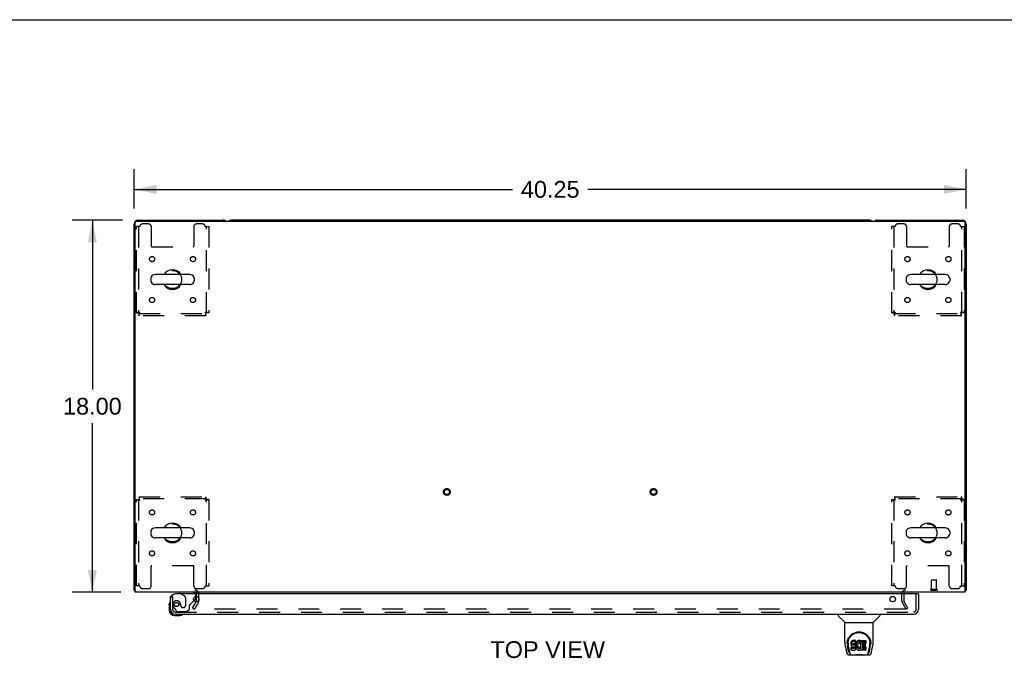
# Model space of a CAD drawing. Header units: inches. Extents: x 0 to 184, y 0 to 119.
# Tile 57 of 113: x 48 to 96, y 88 to 119. Entities that reach past the tile are written whole.
import ezdxf

# ---------------------------------------------------------------- set-up
doc = ezdxf.new("R2010")
doc.units = ezdxf.units.IN
doc.header["$LTSCALE"] = 10.121375
doc.header["$MEASUREMENT"] = 0
doc.linetypes.add('HIDDEN', pattern=[0.2, 0.1, -0.1])
doc.layers.get('0').update_dxf_attribs({"linetype": 'CONTINUOUS'})
for name, color, linetype in [('DEFAULT_2', 8, 'HIDDEN'), ('DIMENSIONS', 7, 'CONTINUOUS'), ('DOOR_ASSEMBLY', 7, 'CONTINUOUS')]:
    doc.layers.add(name, color=color, linetype=linetype)
doc.styles.get("Standard").update_dxf_attribs({"font": 'arial.ttf'})
doc.dimstyles.new('DIMSTYLE_1', dxfattribs={"dimtxt": 0.811875, "dimasz": 1.0825, "dimexe": 0.09, "dimexo": 0.07, "dimgap": 0.0375, "dimtad": 0, "dimtih": 1, "dimtoh": 1, "dimzin": 4, "dimdsep": 46, "dimtxsty": 'Standard', "dimblk": '_FILLED', "dimblk1": '_FILLED', "dimblk2": '_FILLED', "dimcen": 0.09, "dimadec": 3, "dimazin": 1, "dimtfac": 1, "dimtdec": 3, "dimtofl": 0, "dimtmove": 0, "dimatfit": 3, "dimldrblk": '_FILLED', "dimfxl": 0, "dimtolj": 1, "dimtzin": 4, "dimarcsym": 0})

# ---------------------------------------------------------------- blocks, each defined once
blk = doc.blocks.new('_FILLED')
at = {"color": 0, "linetype": 'ByBlock'}
blk.add_solid([(0, 0), (-1, 0.2), (-1, -0.2)], dxfattribs=at)
blk = doc.blocks.new('*D1')
at = {"layer": 'DIMENSIONS', "color": 2, "linetype": 'Continuous'}
for p, q in [((53.913, 109.952), (53.913, 111.845)), ((94.163, 109.952), (94.163, 111.845)), ((53.913, 110.87), (72.214, 110.87)), ((94.163, 110.87), (75.862, 110.87))]:
    blk.add_line(p, q, dxfattribs=at)
at = {"layer": 'DIMENSIONS', "color": 2, "linetype": 'Continuous', "xscale": 1.0825, "yscale": 1.0825, "zscale": 1.0825, "rotation": 180}
blk.add_blockref('_FILLED', (53.913, 110.87), dxfattribs=at)
at = {"layer": 'DIMENSIONS', "color": 2, "linetype": 'Continuous', "xscale": 1.0825, "yscale": 1.0825, "zscale": 1.0825}
blk.add_blockref('_FILLED', (94.163, 110.87), dxfattribs=at)
at = {"layer": 'DIMENSIONS', "color": 2, "linetype": 'Continuous', "insert": (74.038, 111.276), "char_height": 0.8119, "width": 2.83704, "attachment_point": 2, "line_spacing_factor": 0.9}
blk.add_mtext('40.25', dxfattribs=at)
blk = doc.blocks.new('*D7')
at = {"layer": 'DIMENSIONS', "color": 2, "linetype": 'Continuous'}
for p, q in [((53.344, 109.384), (50.915, 109.384)), ((51.89, 109.384), (51.89, 101.196)), ((51.89, 91.384), (51.89, 99.572)), ((53.267, 91.384), (50.915, 91.384))]:
    blk.add_line(p, q, dxfattribs=at)
at = {"layer": 'DIMENSIONS', "color": 2, "linetype": 'Continuous', "xscale": 1.0825, "yscale": 1.0825, "zscale": 1.0825}
for p, rotation in [((51.89, 109.384), 90), ((51.89, 91.384), 270)]:
    blk.add_blockref('_FILLED', p, dxfattribs=dict(at, rotation=rotation))
at = {"layer": 'DIMENSIONS', "color": 2, "linetype": 'Continuous', "insert": (51.89, 100.79), "char_height": 0.8119, "width": 2.83704, "attachment_point": 2, "line_spacing_factor": 0.9}
blk.add_mtext('18.00', dxfattribs=at)

msp = doc.modelspace()

# ---------------------------------------------------------------- linework, layer by layer
at = {"color": 7, "linetype": 'Continuous'}
for p, q in [((0, 119.075), (184.025, 119.075)), ((89.474, 109.384), (58.602, 109.384)), ((56.599, 106.75), (54.936, 106.75)), ((93.141, 106.75), (91.478, 106.75)), ((54.713, 106.572), (54.713, 106.445)), ((56.599, 106.267), (54.936, 106.267)), ((56.821, 106.572), (56.821, 106.445)), ((91.255, 106.572), (91.255, 106.445)), ((93.141, 106.267), (91.478, 106.267)), ((93.363, 106.572), (93.363, 106.445)), ((54.713, 94.322), (54.713, 94.195)), ((56.599, 94.5), (54.936, 94.5)), ((56.821, 94.322), (56.821, 94.195)), ((91.255, 94.322), (91.255, 94.195)), ((93.141, 94.5), (91.478, 94.5)), ((93.363, 94.322), (93.363, 94.195)), ((56.599, 94.017), (54.936, 94.017)), ((93.141, 94.017), (91.478, 94.017)), ((53.965, 91.488), (53.913, 91.488)), ((94.111, 91.488), (94.163, 91.488)), ((94.122, 91.456), (94.111, 91.465))]:
    msp.add_line(p, q, dxfattribs=at)
at = {"color": 3, "linetype": 'Continuous'}
for p, q in [((53.913, 91.488), (53.913, 109.195)), ((53.965, 91.384), (53.965, 109.272)), ((54.025, 109.332), (94.051, 109.332)), ((54.102, 109.384), (58.224, 109.384)), ((89.852, 109.384), (93.974, 109.384)), ((94.111, 91.384), (94.111, 109.272)), ((94.163, 109.195), (94.163, 91.488)), ((94.111, 91.384), (53.965, 91.384)), ((56.934, 90.979), (56.934, 91.186)), ((56.93, 90.963), (56.906, 90.922))]:
    msp.add_line(p, q, dxfattribs=at)
for points in [[(53.936, 91.468), (53.93, 91.471), (53.927, 91.472), (53.925, 91.474), (53.922, 91.475), (53.92, 91.477), (53.918, 91.478), (53.916, 91.48), (53.915, 91.482), (53.914, 91.483), (53.913, 91.485), (53.913, 91.486), (53.913, 91.488)], [(53.954, 91.456), (53.952, 91.458), (53.95, 91.46), (53.947, 91.461), (53.945, 91.463), (53.942, 91.465), (53.939, 91.466), (53.936, 91.468)], [(94.122, 91.456), (94.124, 91.458), (94.126, 91.46), (94.129, 91.461), (94.131, 91.463), (94.134, 91.465), (94.137, 91.466), (94.14, 91.468), (94.146, 91.471)], [(94.146, 91.471), (94.149, 91.472), (94.151, 91.474), (94.154, 91.475), (94.156, 91.477), (94.158, 91.478), (94.16, 91.48), (94.161, 91.482), (94.162, 91.483), (94.163, 91.485), (94.163, 91.486), (94.163, 91.488)]]:
    msp.add_lwpolyline(points, dxfattribs=at)
for centre, radius, start, end in [((54.102, 109.195), 0.189, 90, 180), ((54.025, 109.272), 0.06, 90, 180), ((58.224, 109.195), 0.189, 46.487, 90), ((89.852, 109.195), 0.189, 90, 133.513), ((93.974, 109.195), 0.189, 0, 90), ((94.051, 109.272), 0.06, 0, 90), ((54.102, 91.573), 0.189, 218.2806, 223.5127), ((93.974, 91.573), 0.189, 316.4873, 321.7194), ((56.849, 91.299), 0.085, 4.0489, 90), ((56.901, 90.979), 0.033, 330, 360), ((91.227, 91.299), 0.085, 90, 175.9511)]:
    msp.add_arc(centre, radius, start, end, dxfattribs=at)
at = {"color": 7, "linetype": 'Continuous'}
for centre, radius, start, end in [((58.602, 109.195), 0.189, 90, 133.4203), ((89.474, 109.195), 0.189, 46.5797, 90), ((54.936, 106.509), 0.241, 90, 146.8152), ((55.767, 106.509), 0.475, 30.5571, 149.4429), ((56.599, 106.509), 0.241, 33.1848, 90), ((91.478, 106.509), 0.241, 90, 146.8152), ((92.309, 106.509), 0.475, 30.5571, 149.4429), ((93.141, 106.509), 0.241, 33.1848, 90), ((54.838, 106.572), 0.125, 146.8152, 180), ((54.838, 106.445), 0.125, 180, 213.1848), ((54.936, 106.509), 0.241, 213.1848, 270), ((55.767, 106.509), 0.475, 210.5571, 329.4429), ((56.599, 106.509), 0.241, 270, 326.8152), ((56.696, 106.572), 0.125, 0, 33.1848), ((56.696, 106.445), 0.125, 326.8152, 360), ((91.38, 106.572), 0.125, 146.8152, 180), ((91.38, 106.445), 0.125, 180, 213.1848), ((91.478, 106.509), 0.241, 213.1848, 270), ((92.309, 106.509), 0.475, 210.5571, 329.4429), ((93.141, 106.509), 0.241, 270, 326.8152), ((93.238, 106.572), 0.125, 0, 33.1848), ((93.238, 106.445), 0.125, 326.8152, 360), ((54.838, 94.322), 0.125, 146.8152, 180), ((54.936, 94.259), 0.241, 90, 146.8152), ((55.767, 94.259), 0.475, 30.5571, 149.4429), ((56.599, 94.259), 0.241, 33.1848, 90), ((56.696, 94.322), 0.125, 0, 33.1848), ((91.38, 94.322), 0.125, 146.8152, 180), ((91.478, 94.259), 0.241, 90, 146.8152), ((92.309, 94.259), 0.475, 30.5571, 149.4429), ((93.141, 94.259), 0.241, 33.1848, 90), ((93.238, 94.322), 0.125, 0, 33.1848), ((54.838, 94.195), 0.125, 180, 213.1848), ((54.936, 94.259), 0.241, 213.1848, 270), ((55.767, 94.259), 0.475, 210.5571, 329.4429), ((56.599, 94.259), 0.241, 270, 326.8152), ((56.696, 94.195), 0.125, 326.8152, 360), ((91.38, 94.195), 0.125, 180, 213.1848), ((91.478, 94.259), 0.241, 213.1848, 270), ((92.309, 94.259), 0.475, 210.5571, 329.4429), ((93.141, 94.259), 0.241, 270, 326.8152), ((93.238, 94.195), 0.125, 326.8152, 360)]:
    msp.add_arc(centre, radius, start, end, dxfattribs=at)
at = {"layer": 'DEFAULT_2', "color": 8, "linetype": 'HIDDEN'}
for p, q in [((54.017, 104.893), (54.017, 109.071)), ((54.184, 109.071), (54.017, 109.071)), ((54.121, 109.071), (54.121, 104.893)), ((54.611, 109.196), (54.309, 109.196)), ((54.736, 109.071), (54.736, 108.126)), ((56.798, 109.071), (56.798, 108.126)), ((57.225, 109.196), (56.923, 109.196)), ((57.35, 109.071), (57.517, 109.071)), ((57.413, 104.893), (57.413, 109.071)), ((57.517, 109.071), (57.517, 104.893)), ((90.726, 109.071), (90.559, 109.071)), ((90.559, 104.893), (90.559, 109.071)), ((90.663, 109.071), (90.663, 104.893)), ((91.153, 109.196), (90.851, 109.196)), ((91.278, 109.071), (91.278, 108.126)), ((93.34, 109.071), (93.34, 108.126)), ((93.767, 109.196), (93.465, 109.196)), ((93.892, 109.071), (94.059, 109.071)), ((93.955, 104.893), (93.955, 109.071)), ((94.059, 109.071), (94.059, 104.893)), ((54.766, 108.096), (56.768, 108.096)), ((91.308, 108.096), (93.31, 108.096)), ((54.017, 104.893), (54.121, 104.893)), ((54.151, 104.759), (54.151, 104.863)), ((54.151, 104.863), (57.383, 104.863)), ((57.383, 104.759), (57.383, 104.863)), ((57.517, 104.893), (57.413, 104.893)), ((90.559, 104.893), (90.663, 104.893)), ((90.693, 104.863), (93.925, 104.863)), ((90.693, 104.759), (90.693, 104.863)), ((93.925, 104.759), (93.925, 104.863)), ((94.059, 104.893), (93.955, 104.893)), ((57.383, 104.759), (54.151, 104.759)), ((93.925, 104.759), (90.693, 104.759)), ((54.017, 91.696), (54.017, 95.875)), ((54.017, 95.875), (54.121, 95.875)), ((54.121, 95.875), (54.121, 91.696)), ((54.151, 96.009), (54.151, 95.905)), ((54.151, 96.009), (57.383, 96.009)), ((57.383, 95.905), (54.151, 95.905)), ((57.383, 96.009), (57.383, 95.905)), ((57.413, 91.696), (57.413, 95.875)), ((57.517, 95.875), (57.413, 95.875)), ((57.517, 95.875), (57.517, 91.696)), ((90.559, 95.875), (90.663, 95.875)), ((90.559, 91.696), (90.559, 95.875)), ((90.663, 95.875), (90.663, 91.696)), ((90.693, 96.009), (93.925, 96.009)), ((90.693, 96.009), (90.693, 95.905)), ((93.925, 95.905), (90.693, 95.905)), ((93.925, 96.009), (93.925, 95.905)), ((94.059, 95.875), (93.955, 95.875)), ((93.955, 91.696), (93.955, 95.875)), ((94.059, 95.875), (94.059, 91.696)), ((54.736, 91.696), (54.736, 92.641)), ((56.768, 92.671), (54.766, 92.671)), ((56.798, 91.696), (56.798, 92.641)), ((91.278, 91.696), (91.278, 92.641)), ((93.31, 92.671), (91.308, 92.671)), ((93.34, 91.696), (93.34, 92.641)), ((92.477, 91.531), (92.477, 91.978)), ((92.487, 91.988), (92.715, 91.988)), ((92.725, 91.531), (92.725, 91.978)), ((54.184, 91.696), (54.017, 91.696)), ((54.309, 91.571), (54.611, 91.571)), ((56.923, 91.571), (57.225, 91.571)), ((57.35, 91.696), (57.517, 91.696)), ((90.726, 91.696), (90.559, 91.696)), ((90.851, 91.571), (91.153, 91.571)), ((92.459, 91.531), (92.743, 91.531)), ((92.459, 91.488), (92.743, 91.488)), ((93.465, 91.571), (93.767, 91.571)), ((93.892, 91.696), (94.059, 91.696)), ((56.934, 91.186), (56.934, 91.299)), ((57.038, 90.979), (57.038, 91.299)), ((91.038, 91.299), (91.038, 90.979)), ((91.142, 91.299), (91.142, 90.979)), ((56.733, 90.623), (56.906, 90.922)), ((56.733, 90.623), (56.824, 90.571)), ((57.02, 90.911), (56.824, 90.571)), ((91.206, 90.571), (56.87, 90.571)), ((91.253, 90.571), (91.056, 90.911)), ((91.343, 90.623), (91.146, 90.963)), ((91.343, 90.623), (91.253, 90.571))]:
    msp.add_line(p, q, dxfattribs=at)
for points in [[(54.184, 104.926), (54.165, 104.923), (54.147, 104.921), (54.129, 104.919), (54.112, 104.916), (54.095, 104.914), (54.08, 104.912), (54.066, 104.909), (54.053, 104.907), (54.043, 104.905), (54.034, 104.902), (54.026, 104.9), (54.021, 104.897), (54.018, 104.895), (54.017, 104.893)], [(54.184, 104.926), (54.177, 104.923), (54.17, 104.921), (54.163, 104.919), (54.157, 104.916), (54.151, 104.914), (54.145, 104.912), (54.139, 104.909), (54.135, 104.907), (54.131, 104.905), (54.127, 104.902), (54.125, 104.9), (54.123, 104.897), (54.121, 104.895), (54.121, 104.893)], [(54.151, 104.759), (54.153, 104.76), (54.156, 104.763), (54.158, 104.768), (54.16, 104.775), (54.163, 104.784), (54.165, 104.795), (54.168, 104.808), (54.17, 104.822), (54.172, 104.837), (54.175, 104.853), (54.177, 104.871), (54.179, 104.889), (54.182, 104.907), (54.184, 104.926)], [(54.151, 104.863), (54.153, 104.863), (54.156, 104.864), (54.158, 104.866), (54.16, 104.869), (54.163, 104.872), (54.165, 104.876), (54.168, 104.881), (54.17, 104.886), (54.172, 104.892), (54.175, 104.898), (54.177, 104.905), (54.179, 104.912), (54.182, 104.919), (54.184, 104.926)], [(57.413, 104.893), (57.413, 104.895), (57.411, 104.897), (57.409, 104.9), (57.407, 104.902), (57.403, 104.905), (57.399, 104.907), (57.395, 104.909), (57.389, 104.912), (57.384, 104.914), (57.377, 104.916), (57.371, 104.919), (57.364, 104.921), (57.357, 104.923), (57.35, 104.926)], [(57.35, 104.926), (57.352, 104.907), (57.355, 104.889), (57.357, 104.871), (57.359, 104.853), (57.362, 104.837), (57.364, 104.822), (57.367, 104.808), (57.369, 104.795), (57.371, 104.784), (57.374, 104.775), (57.376, 104.768), (57.378, 104.763), (57.381, 104.76), (57.383, 104.759)], [(57.517, 104.893), (57.516, 104.895), (57.513, 104.897), (57.508, 104.9), (57.5, 104.902), (57.491, 104.905), (57.481, 104.907), (57.468, 104.909), (57.454, 104.912), (57.439, 104.914), (57.422, 104.916), (57.405, 104.919), (57.387, 104.921), (57.369, 104.923), (57.35, 104.926)], [(57.35, 104.926), (57.352, 104.919), (57.355, 104.912), (57.357, 104.905), (57.359, 104.898), (57.362, 104.892), (57.364, 104.886), (57.367, 104.881), (57.369, 104.876), (57.371, 104.872), (57.374, 104.869), (57.376, 104.866), (57.378, 104.864), (57.381, 104.863), (57.383, 104.863)], [(90.726, 104.926), (90.707, 104.923), (90.689, 104.921), (90.671, 104.919), (90.654, 104.916), (90.637, 104.914), (90.622, 104.912), (90.608, 104.909), (90.595, 104.907), (90.585, 104.905), (90.576, 104.902), (90.568, 104.9), (90.563, 104.897), (90.56, 104.895), (90.559, 104.893)], [(90.726, 104.926), (90.719, 104.923), (90.712, 104.921), (90.705, 104.919), (90.699, 104.916), (90.693, 104.914), (90.687, 104.912), (90.681, 104.909), (90.677, 104.907), (90.673, 104.905), (90.669, 104.902), (90.667, 104.9), (90.665, 104.897), (90.663, 104.895), (90.663, 104.893)], [(90.693, 104.759), (90.695, 104.76), (90.698, 104.763), (90.7, 104.768), (90.702, 104.775), (90.705, 104.784), (90.707, 104.795), (90.71, 104.808), (90.712, 104.822), (90.714, 104.837), (90.717, 104.853), (90.719, 104.871), (90.721, 104.889), (90.724, 104.907), (90.726, 104.926)], [(90.693, 104.863), (90.695, 104.863), (90.698, 104.864), (90.7, 104.866), (90.702, 104.869), (90.705, 104.872), (90.707, 104.876), (90.71, 104.881), (90.712, 104.886), (90.714, 104.892), (90.717, 104.898), (90.719, 104.905), (90.721, 104.912), (90.724, 104.919), (90.726, 104.926)], [(94.059, 104.893), (94.058, 104.895), (94.055, 104.897), (94.05, 104.9), (94.042, 104.902), (94.033, 104.905), (94.023, 104.907), (94.01, 104.909), (93.996, 104.912), (93.981, 104.914), (93.964, 104.916), (93.947, 104.919), (93.929, 104.921), (93.911, 104.923), (93.892, 104.926)], [(93.892, 104.926), (93.894, 104.919), (93.897, 104.912), (93.899, 104.905), (93.901, 104.898), (93.904, 104.892), (93.906, 104.886), (93.909, 104.881), (93.911, 104.876), (93.913, 104.872), (93.916, 104.869), (93.918, 104.866), (93.92, 104.864), (93.923, 104.863), (93.925, 104.863)], [(93.955, 104.893), (93.955, 104.895), (93.953, 104.897), (93.951, 104.9), (93.949, 104.902), (93.945, 104.905), (93.941, 104.907), (93.937, 104.909), (93.931, 104.912), (93.926, 104.914), (93.919, 104.916), (93.913, 104.919), (93.906, 104.921), (93.899, 104.923), (93.892, 104.926)], [(93.892, 104.926), (93.894, 104.907), (93.897, 104.889), (93.899, 104.871), (93.901, 104.853), (93.904, 104.837), (93.906, 104.822), (93.909, 104.808), (93.911, 104.795), (93.913, 104.784), (93.916, 104.775), (93.918, 104.768), (93.92, 104.763), (93.923, 104.76), (93.925, 104.759)], [(54.017, 95.875), (54.018, 95.872), (54.021, 95.87), (54.026, 95.868), (54.034, 95.865), (54.043, 95.863), (54.053, 95.861), (54.066, 95.858), (54.08, 95.856), (54.095, 95.854), (54.112, 95.851), (54.129, 95.849), (54.147, 95.846), (54.165, 95.844), (54.184, 95.842)], [(54.121, 95.875), (54.121, 95.872), (54.123, 95.87), (54.125, 95.868), (54.127, 95.865), (54.131, 95.863), (54.135, 95.861), (54.139, 95.858), (54.145, 95.856), (54.151, 95.854), (54.157, 95.851), (54.163, 95.849), (54.17, 95.846), (54.177, 95.844), (54.184, 95.842)], [(54.184, 95.842), (54.182, 95.86), (54.179, 95.879), (54.177, 95.897), (54.175, 95.914), (54.172, 95.931), (54.17, 95.946), (54.168, 95.96), (54.165, 95.972), (54.163, 95.983), (54.16, 95.992), (54.158, 95.999), (54.156, 96.005), (54.153, 96.008), (54.151, 96.009)], [(54.184, 95.842), (54.182, 95.849), (54.179, 95.856), (54.177, 95.863), (54.175, 95.869), (54.172, 95.875), (54.17, 95.881), (54.168, 95.886), (54.165, 95.891), (54.163, 95.895), (54.16, 95.898), (54.158, 95.901), (54.156, 95.903), (54.153, 95.904), (54.151, 95.905)], [(57.383, 96.009), (57.381, 96.008), (57.378, 96.005), (57.376, 95.999), (57.374, 95.992), (57.371, 95.983), (57.369, 95.972), (57.367, 95.96), (57.364, 95.946), (57.362, 95.931), (57.359, 95.914), (57.357, 95.897), (57.355, 95.879), (57.352, 95.86), (57.35, 95.842)], [(57.383, 95.905), (57.381, 95.904), (57.378, 95.903), (57.376, 95.901), (57.374, 95.898), (57.371, 95.895), (57.369, 95.891), (57.367, 95.886), (57.364, 95.881), (57.362, 95.875), (57.359, 95.869), (57.357, 95.863), (57.355, 95.856), (57.352, 95.849), (57.35, 95.842)], [(57.35, 95.842), (57.357, 95.844), (57.364, 95.846), (57.371, 95.849), (57.377, 95.851), (57.384, 95.854), (57.389, 95.856), (57.395, 95.858), (57.399, 95.861), (57.403, 95.863), (57.407, 95.865), (57.409, 95.868), (57.411, 95.87), (57.413, 95.872), (57.413, 95.875)], [(57.35, 95.842), (57.369, 95.844), (57.387, 95.846), (57.405, 95.849), (57.422, 95.851), (57.439, 95.854), (57.454, 95.856), (57.468, 95.858), (57.481, 95.861), (57.491, 95.863), (57.5, 95.865), (57.508, 95.868), (57.513, 95.87), (57.516, 95.872), (57.517, 95.875)], [(90.559, 95.875), (90.56, 95.872), (90.563, 95.87), (90.568, 95.868), (90.576, 95.865), (90.585, 95.863), (90.595, 95.861), (90.608, 95.858), (90.622, 95.856), (90.637, 95.854), (90.654, 95.851), (90.671, 95.849), (90.689, 95.846), (90.707, 95.844), (90.726, 95.842)], [(90.663, 95.875), (90.663, 95.872), (90.665, 95.87), (90.667, 95.868), (90.669, 95.865), (90.673, 95.863), (90.677, 95.861), (90.681, 95.858), (90.687, 95.856), (90.693, 95.854), (90.699, 95.851), (90.705, 95.849), (90.712, 95.846), (90.719, 95.844), (90.726, 95.842)], [(90.726, 95.842), (90.724, 95.86), (90.721, 95.879), (90.719, 95.897), (90.717, 95.914), (90.714, 95.931), (90.712, 95.946), (90.71, 95.96), (90.707, 95.972), (90.705, 95.983), (90.702, 95.992), (90.7, 95.999), (90.698, 96.005), (90.695, 96.008), (90.693, 96.009)], [(90.726, 95.842), (90.724, 95.849), (90.721, 95.856), (90.719, 95.863), (90.717, 95.869), (90.714, 95.875), (90.712, 95.881), (90.71, 95.886), (90.707, 95.891), (90.705, 95.895), (90.702, 95.898), (90.7, 95.901), (90.698, 95.903), (90.695, 95.904), (90.693, 95.905)], [(93.925, 96.009), (93.923, 96.008), (93.92, 96.005), (93.918, 95.999), (93.916, 95.992), (93.913, 95.983), (93.911, 95.972), (93.909, 95.96), (93.906, 95.946), (93.904, 95.931), (93.901, 95.914), (93.899, 95.897), (93.897, 95.879), (93.894, 95.86), (93.892, 95.842)], [(93.925, 95.905), (93.923, 95.904), (93.92, 95.903), (93.918, 95.901), (93.916, 95.898), (93.913, 95.895), (93.911, 95.891), (93.909, 95.886), (93.906, 95.881), (93.904, 95.875), (93.901, 95.869), (93.899, 95.863), (93.897, 95.856), (93.894, 95.849), (93.892, 95.842)], [(93.892, 95.842), (93.911, 95.844), (93.929, 95.846), (93.947, 95.849), (93.964, 95.851), (93.981, 95.854), (93.996, 95.856), (94.01, 95.858), (94.023, 95.861), (94.033, 95.863), (94.042, 95.865), (94.05, 95.868), (94.055, 95.87), (94.058, 95.872), (94.059, 95.875)], [(93.892, 95.842), (93.899, 95.844), (93.906, 95.846), (93.913, 95.849), (93.919, 95.851), (93.926, 95.854), (93.931, 95.856), (93.937, 95.858), (93.941, 95.861), (93.945, 95.863), (93.949, 95.865), (93.951, 95.868), (93.953, 95.87), (93.955, 95.872), (93.955, 95.875)], [(56.852, 90.596), (56.851, 90.595), (56.85, 90.593), (56.85, 90.591), (56.85, 90.59), (56.85, 90.589)], [(56.85, 90.589), (56.85, 90.588), (56.85, 90.586), (56.85, 90.584), (56.851, 90.583), (56.852, 90.581), (56.853, 90.579), (56.854, 90.578), (56.855, 90.577), (56.857, 90.575), (56.858, 90.574), (56.86, 90.573)], [(56.87, 90.571), (56.868, 90.571), (56.866, 90.572), (56.864, 90.572), (56.862, 90.573), (56.86, 90.573)], [(91.226, 90.589), (91.226, 90.588), (91.226, 90.586), (91.226, 90.584), (91.225, 90.583), (91.224, 90.581), (91.223, 90.579), (91.222, 90.578), (91.221, 90.577), (91.22, 90.575), (91.218, 90.574), (91.216, 90.573), (91.214, 90.573), (91.212, 90.572), (91.211, 90.572), (91.209, 90.571), (91.206, 90.571)], [(91.224, 90.596), (91.225, 90.595), (91.226, 90.593), (91.226, 90.591), (91.226, 90.59), (91.226, 90.589)]]:
    msp.add_lwpolyline(points, dxfattribs=at)
for centre, radius in [((54.777, 107.498), 0.125), ((56.757, 107.498), 0.125), ((91.319, 107.498), 0.125), ((93.299, 107.498), 0.125), ((55.767, 106.509), 0.438), ((92.309, 106.509), 0.438), ((54.777, 105.519), 0.125), ((56.757, 105.519), 0.125), ((91.319, 105.519), 0.125), ((93.299, 105.519), 0.125), ((69.038, 96.238), 0.164), ((69.038, 96.238), 0.124), ((79.038, 96.238), 0.164), ((79.038, 96.238), 0.124), ((54.777, 95.248), 0.125), ((56.757, 95.248), 0.125), ((91.319, 95.248), 0.125), ((93.299, 95.248), 0.125), ((55.767, 94.259), 0.438), ((92.309, 94.259), 0.438), ((54.777, 93.269), 0.125), ((56.757, 93.269), 0.125), ((91.319, 93.269), 0.125), ((93.299, 93.269), 0.125)]:
    msp.add_circle(centre, radius, dxfattribs=at)
for centre, radius, start, end in [((54.309, 109.071), 0.125, 90, 180), ((54.611, 109.071), 0.125, 0, 90), ((56.923, 109.071), 0.125, 90, 180), ((57.225, 109.071), 0.125, 0, 90), ((90.851, 109.071), 0.125, 90, 180), ((91.153, 109.071), 0.125, 0, 90), ((93.465, 109.071), 0.125, 90, 180), ((93.767, 109.071), 0.125, 0, 90), ((54.766, 108.126), 0.03, 180, 270), ((56.768, 108.126), 0.03, 270, 360), ((91.308, 108.126), 0.03, 180, 270), ((93.31, 108.126), 0.03, 270, 360), ((54.766, 92.641), 0.03, 90, 180), ((56.768, 92.641), 0.03, 0, 90), ((91.308, 92.641), 0.03, 90, 180), ((93.31, 92.641), 0.03, 0, 90), ((92.487, 91.978), 0.01, 90, 180), ((92.715, 91.978), 0.01, 0, 90), ((54.309, 91.696), 0.125, 180, 270), ((54.611, 91.696), 0.125, 270, 360), ((56.923, 91.696), 0.125, 180, 270), ((56.849, 91.299), 0.189, 0, 90), ((57.225, 91.696), 0.125, 270, 360), ((90.851, 91.696), 0.125, 180, 270), ((91.227, 91.299), 0.189, 90, 180), ((91.153, 91.696), 0.125, 270, 360), ((92.459, 91.509), 0.0215, 90, 270), ((92.743, 91.509), 0.0215, 270, 90), ((93.465, 91.696), 0.125, 180, 270), ((93.767, 91.696), 0.125, 270, 360), ((56.901, 90.979), 0.137, 330, 360), ((91.175, 90.979), 0.137, 180, 210), ((91.175, 90.979), 0.033, 180, 210)]:
    msp.add_arc(centre, radius, start, end, dxfattribs=at)
at = {"layer": 'DOOR_ASSEMBLY', "color": 3, "linetype": 'Continuous'}
for p, q in [((55.663, 90.572), (55.663, 91.18)), ((91.831, 91.305), (55.913, 91.305)), ((91.851, 91.305), (91.851, 90.572)), ((55.91, 90.326), (91.604, 90.326))]:
    msp.add_line(p, q, dxfattribs=at)
at = {"layer": 'DOOR_ASSEMBLY', "color": 8, "linetype": 'HIDDEN'}
for p, q in [((55.767, 91.18), (55.663, 91.18)), ((55.767, 91.18), (55.767, 90.572)), ((56.735, 91.384), (56.105, 91.384)), ((56.174, 91.305), (56.343, 91.207)), ((56.393, 91.12), (56.393, 90.741)), ((56.644, 90.814), (56.806, 90.976)), ((56.892, 91.186), (56.892, 91.227)), ((91.747, 90.572), (91.747, 91.305)), ((55.842, 90.629), (55.943, 90.484)), ((56.164, 90.741), (56.164, 90.729)), ((56.295, 90.643), (56.262, 90.643)), ((56.459, 90.451), (56.585, 90.577)), ((56.585, 90.577), (56.585, 90.756)), ((55.91, 90.43), (91.604, 90.43)), ((56.008, 90.451), (56.459, 90.451))]:
    msp.add_line(p, q, dxfattribs=at)
at = {"layer": 'DOOR_ASSEMBLY', "color": 7, "linetype": 'Continuous'}
for p, q in [((56.105, 91.384), (56.105, 91.345)), ((56.105, 91.345), (56.174, 91.305)), ((56.806, 90.976), (56.863, 91.033)), ((56.892, 91.104), (56.892, 91.186)), ((91.831, 91.305), (91.851, 91.305)), ((55.603, 90.785), (55.606, 90.823)), ((55.603, 90.785), (55.603, 90.529)), ((55.663, 90.572), (55.663, 90.529)), ((55.866, 90.266), (56.122, 90.266)), ((56.16, 90.269), (56.122, 90.266)), ((87.972, 90.326), (87.972, 90.263)), ((88.281, 89.938), (87.983, 90.235)), ((89.67, 89.938), (89.968, 90.235)), ((89.979, 90.326), (89.979, 90.263)), ((88.287, 89.932), (89.664, 89.932)), ((88.287, 88.96), (88.287, 89.932)), ((89.664, 88.961), (89.664, 89.932)), ((88.302, 88.817), (88.367, 88.512)), ((88.405, 88.906), (88.405, 88.905)), ((88.412, 88.992), (88.411, 88.928)), ((88.474, 88.54), (88.421, 88.81)), ((88.449, 88.918), (88.449, 88.895)), ((88.458, 88.797), (88.515, 88.504)), ((88.591, 88.964), (88.589, 88.94)), ((88.589, 88.873), (88.589, 88.94)), ((88.591, 88.897), (88.589, 88.873)), ((88.589, 88.873), (88.59, 88.849)), ((88.59, 88.849), (88.594, 88.826)), ((88.596, 88.987), (88.591, 88.964)), ((88.591, 88.897), (88.591, 88.964)), ((88.596, 88.92), (88.591, 88.897)), ((88.592, 88.587), (88.592, 88.729)), ((88.594, 88.826), (88.602, 88.804)), ((88.606, 89.01), (88.596, 88.987)), ((88.596, 88.92), (88.596, 88.987)), ((88.606, 88.943), (88.596, 88.92)), ((88.656, 88.667), (88.596, 88.667)), ((88.656, 88.734), (88.597, 88.734)), ((88.597, 88.667), (88.597, 88.734)), ((88.602, 88.804), (88.615, 88.783)), ((88.619, 89.029), (88.606, 89.01)), ((88.606, 88.943), (88.606, 89.01)), ((88.619, 88.962), (88.606, 88.943)), ((88.615, 88.783), (88.632, 88.766)), ((88.628, 89.037), (88.619, 89.029)), ((88.619, 88.962), (88.619, 89.029)), ((88.628, 88.97), (88.619, 88.962)), ((88.637, 89.044), (88.628, 89.037)), ((88.628, 88.97), (88.628, 89.037)), ((88.637, 88.977), (88.628, 88.97)), ((88.632, 88.766), (88.651, 88.753)), ((88.659, 89.053), (88.637, 89.044)), ((88.637, 88.977), (88.637, 89.044)), ((88.659, 88.987), (88.637, 88.977)), ((88.651, 88.753), (88.663, 88.749)), ((88.717, 88.734), (88.656, 88.734)), ((88.656, 88.667), (88.656, 88.734)), ((88.717, 88.668), (88.656, 88.667)), ((88.682, 89.061), (88.659, 89.053)), ((88.659, 88.987), (88.659, 89.053)), ((88.682, 88.994), (88.659, 88.987)), ((88.66, 88.861), (88.661, 88.876)), ((88.661, 88.854), (88.66, 88.861)), ((88.661, 88.876), (88.663, 88.892)), ((88.661, 88.854), (88.661, 88.876)), ((88.663, 88.847), (88.661, 88.854)), ((88.663, 88.892), (88.666, 88.898)), ((88.663, 88.847), (88.663, 88.892)), ((88.668, 88.841), (88.663, 88.847)), ((88.663, 88.749), (88.674, 88.747)), ((88.666, 88.898), (88.672, 88.903)), ((88.668, 88.841), (88.668, 88.9)), ((88.674, 88.836), (88.668, 88.841)), ((88.672, 88.903), (88.686, 88.907)), ((88.674, 88.903), (88.674, 88.904)), ((88.689, 88.899), (88.674, 88.903)), ((88.674, 88.836), (88.674, 88.903)), ((88.689, 88.832), (88.674, 88.836)), ((88.674, 88.747), (88.722, 88.746)), ((88.822, 89.061), (88.682, 89.061)), ((88.682, 88.994), (88.682, 89.061)), ((88.822, 88.994), (88.682, 88.994)), ((88.686, 88.907), (88.701, 88.909)), ((88.713, 88.9), (88.689, 88.899)), ((88.689, 88.832), (88.689, 88.899)), ((88.713, 88.833), (88.689, 88.832)), ((88.701, 88.909), (88.814, 88.909)), ((88.736, 88.899), (88.713, 88.9)), ((88.713, 88.833), (88.713, 88.9)), ((88.736, 88.832), (88.713, 88.833)), ((88.732, 88.736), (88.717, 88.734)), ((88.717, 88.668), (88.717, 88.734)), ((88.732, 88.669), (88.717, 88.668)), ((88.722, 88.746), (88.729, 88.746)), ((88.729, 88.746), (88.736, 88.743)), ((88.738, 88.739), (88.732, 88.736)), ((88.732, 88.669), (88.732, 88.736)), ((88.738, 88.672), (88.732, 88.669)), ((88.76, 88.894), (88.736, 88.899)), ((88.736, 88.832), (88.736, 88.899)), ((88.76, 88.827), (88.736, 88.832)), ((88.736, 88.743), (88.742, 88.739)), ((88.74, 88.741), (88.738, 88.739)), ((88.738, 88.672), (88.738, 88.739)), ((88.744, 88.677), (88.738, 88.672)), ((88.742, 88.739), (88.747, 88.733)), ((88.744, 88.677), (88.744, 88.737)), ((88.753, 88.689), (88.744, 88.677)), ((88.747, 88.733), (88.754, 88.719)), ((88.753, 88.689), (88.753, 88.721)), ((88.755, 88.696), (88.753, 88.689)), ((88.754, 88.719), (88.756, 88.704)), ((88.755, 88.696), (88.755, 88.709)), ((88.756, 88.704), (88.755, 88.696)), ((88.771, 88.889), (88.76, 88.894)), ((88.76, 88.827), (88.76, 88.894)), ((88.771, 88.822), (88.76, 88.827)), ((88.764, 88.588), (88.784, 88.602)), ((88.781, 88.882), (88.771, 88.889)), ((88.771, 88.822), (88.771, 88.889)), ((88.781, 88.815), (88.771, 88.822)), ((88.798, 88.865), (88.781, 88.882)), ((88.781, 88.815), (88.781, 88.882)), ((88.798, 88.798), (88.781, 88.815)), ((88.784, 88.602), (88.801, 88.619)), ((88.811, 88.845), (88.798, 88.865)), ((88.798, 88.798), (88.798, 88.865)), ((88.811, 88.778), (88.798, 88.798)), ((88.801, 88.619), (88.807, 88.629)), ((88.807, 88.629), (88.813, 88.64)), ((88.821, 88.823), (88.811, 88.845)), ((88.811, 88.778), (88.811, 88.845)), ((88.821, 88.756), (88.811, 88.778)), ((88.813, 88.64), (88.821, 88.662)), ((88.814, 88.909), (88.82, 88.909)), ((88.82, 88.909), (88.822, 88.915)), ((88.822, 88.819), (88.821, 88.823)), ((88.821, 88.756), (88.821, 88.823)), ((88.827, 88.733), (88.821, 88.756)), ((88.821, 88.662), (88.828, 88.685)), ((88.824, 89.018), (88.822, 89.061)), ((88.822, 88.994), (88.822, 89.061)), ((88.824, 88.951), (88.822, 88.994)), ((88.822, 88.915), (88.823, 88.927)), ((88.826, 88.897), (88.822, 88.852)), ((88.822, 88.786), (88.822, 88.852)), ((88.826, 88.83), (88.822, 88.786)), ((88.822, 88.786), (88.822, 88.763)), ((88.822, 88.763), (88.826, 88.741)), ((88.823, 88.927), (88.824, 88.951)), ((88.824, 88.951), (88.824, 89.018)), ((88.83, 88.919), (88.826, 88.897)), ((88.826, 88.83), (88.826, 88.897)), ((88.83, 88.852), (88.826, 88.83)), ((88.826, 88.741), (88.83, 88.719)), ((88.829, 88.709), (88.827, 88.733)), ((88.828, 88.685), (88.829, 88.709)), ((88.829, 88.709), (88.829, 88.724)), ((88.836, 88.94), (88.83, 88.919)), ((88.83, 88.852), (88.83, 88.919)), ((88.836, 88.873), (88.83, 88.852)), ((88.83, 88.719), (88.837, 88.698)), ((88.845, 88.961), (88.836, 88.94)), ((88.836, 88.873), (88.836, 88.94)), ((88.845, 88.894), (88.836, 88.873)), ((88.837, 88.698), (88.859, 88.659)), ((88.856, 88.98), (88.845, 88.961)), ((88.845, 88.894), (88.845, 88.961)), ((88.856, 88.913), (88.845, 88.894)), ((88.869, 88.998), (88.856, 88.98)), ((88.856, 88.913), (88.856, 88.98)), ((88.869, 88.932), (88.856, 88.913)), ((88.859, 88.659), (88.871, 88.641)), ((88.883, 89.015), (88.869, 88.998)), ((88.869, 88.932), (88.869, 88.998)), ((88.883, 88.948), (88.869, 88.932)), ((88.871, 88.641), (88.886, 88.624)), ((88.9, 89.03), (88.883, 89.015)), ((88.883, 88.948), (88.883, 89.015)), ((88.9, 88.964), (88.883, 88.948)), ((88.886, 88.624), (88.902, 88.609)), ((88.892, 88.801), (88.891, 88.774)), ((88.891, 88.774), (88.892, 88.761)), ((88.895, 88.828), (88.892, 88.801)), ((88.892, 88.761), (88.892, 88.801)), ((88.892, 88.761), (88.895, 88.748)), ((88.894, 88.821), (88.895, 88.815)), ((88.899, 88.841), (88.895, 88.828)), ((88.895, 88.815), (88.906, 88.79)), ((88.895, 88.748), (88.895, 88.815)), ((88.895, 88.748), (88.906, 88.723)), ((88.905, 88.852), (88.899, 88.841)), ((88.918, 89.043), (88.9, 89.03)), ((88.9, 88.964), (88.9, 89.03)), ((88.918, 88.977), (88.9, 88.964)), ((88.902, 88.609), (88.92, 88.595)), ((88.919, 88.876), (88.905, 88.852)), ((88.906, 88.79), (88.919, 88.767)), ((88.906, 88.723), (88.906, 88.79)), ((88.906, 88.723), (88.919, 88.7)), ((88.938, 89.052), (88.918, 89.043)), ((88.918, 88.977), (88.918, 89.043)), ((88.938, 88.985), (88.918, 88.977)), ((88.927, 88.886), (88.919, 88.876)), ((88.919, 88.767), (88.928, 88.757)), ((88.919, 88.7), (88.919, 88.767)), ((88.919, 88.7), (88.928, 88.69)), ((88.92, 88.595), (88.93, 88.59)), ((88.938, 88.894), (88.927, 88.886)), ((88.928, 88.757), (88.938, 88.748)), ((88.928, 88.69), (88.928, 88.757)), ((88.928, 88.69), (88.938, 88.681)), ((88.93, 88.59), (88.94, 88.586)), ((88.96, 89.057), (88.938, 89.052)), ((88.938, 88.985), (88.938, 89.052)), ((88.96, 88.99), (88.938, 88.985)), ((88.963, 88.904), (88.938, 88.894)), ((88.938, 88.748), (88.949, 88.741)), ((88.938, 88.681), (88.938, 88.748)), ((88.938, 88.681), (88.949, 88.674)), ((88.949, 88.741), (88.961, 88.736)), ((88.949, 88.674), (88.949, 88.741)), ((88.949, 88.674), (88.961, 88.669)), ((88.982, 89.059), (88.96, 89.057)), ((88.96, 88.99), (88.96, 89.057)), ((88.982, 88.992), (88.96, 88.99)), ((88.961, 88.736), (88.974, 88.734)), ((88.961, 88.669), (88.961, 88.736)), ((88.961, 88.669), (88.974, 88.667)), ((88.975, 88.907), (88.963, 88.904)), ((88.974, 88.734), (88.988, 88.733)), ((88.974, 88.667), (88.974, 88.734)), ((88.974, 88.667), (88.988, 88.666)), ((88.989, 88.907), (88.975, 88.907)), ((88.982, 89.059), (89.005, 89.059)), ((88.982, 88.992), (88.982, 89.059)), ((89.005, 88.992), (88.982, 88.992)), ((88.988, 88.733), (89.001, 88.735)), ((88.988, 88.666), (88.988, 88.733)), ((88.988, 88.666), (89.001, 88.668)), ((89.002, 88.904), (88.989, 88.907)), ((89.001, 88.735), (89.014, 88.739)), ((89.001, 88.668), (89.001, 88.735)), ((89.001, 88.668), (89.014, 88.672)), ((89.014, 88.899), (89.002, 88.904)), ((89.016, 89.057), (89.005, 89.059)), ((89.005, 88.992), (89.005, 89.059)), ((89.016, 88.99), (89.005, 88.992)), ((89.014, 88.739), (89.026, 88.745)), ((89.014, 88.672), (89.014, 88.739)), ((89.014, 88.672), (89.026, 88.678)), ((89.026, 89.054), (89.016, 89.057)), ((89.016, 88.99), (89.016, 89.057)), ((89.026, 88.987), (89.016, 88.99)), ((89.046, 88.97), (89.02, 88.902)), ((89.045, 89.042), (89.026, 89.054)), ((89.026, 88.987), (89.026, 89.054)), ((89.045, 88.975), (89.026, 88.987)), ((89.026, 88.745), (89.037, 88.752)), ((89.026, 88.678), (89.026, 88.745)), ((89.026, 88.678), (89.037, 88.685)), ((89.027, 88.588), (89.046, 88.6)), ((89.037, 88.752), (89.037, 88.685)), ((89.043, 88.751), (89.055, 88.734)), ((89.043, 88.684), (89.055, 88.667)), ((89.045, 89.042), (89.045, 88.975)), ((89.046, 88.6), (89.047, 88.6)), ((89.047, 89.038), (89.047, 88.975)), ((89.057, 88.6), (89.047, 88.6)), ((89.055, 89.059), (89.292, 89.059)), ((89.055, 88.667), (89.055, 89.059)), ((89.055, 88.992), (89.292, 88.992)), ((89.057, 88.587), (89.057, 88.6)), ((89.125, 88.904), (89.125, 88.837)), ((89.127, 88.746), (89.127, 88.668)), ((89.292, 88.909), (89.13, 88.909)), ((89.13, 88.899), (89.261, 88.899)), ((89.13, 88.832), (89.261, 88.832)), ((89.261, 88.75), (89.131, 88.75)), ((89.131, 88.73), (89.293, 88.73)), ((89.131, 88.664), (89.293, 88.664)), ((89.266, 88.895), (89.266, 88.755)), ((89.297, 89.054), (89.297, 88.913)), ((89.297, 88.726), (89.297, 88.587)), ((89.436, 88.504), (89.493, 88.794)), ((89.477, 88.54), (89.53, 88.81)), ((89.493, 88.794), (89.493, 88.798)), ((89.539, 88.992), (89.54, 88.928)), ((89.546, 88.905), (89.546, 88.906)), ((89.584, 88.512), (89.649, 88.817)), ((88.491, 88.357), (88.718, 88.357)), ((88.533, 88.436), (88.525, 88.436)), ((88.531, 88.44), (88.535, 88.43)), ((88.535, 88.43), (88.535, 88.43)), ((88.577, 88.357), (88.571, 88.357)), ((88.577, 88.357), (88.576, 88.357)), ((88.597, 88.583), (88.741, 88.583)), ((88.737, 88.338), (88.717, 88.358)), ((89.214, 88.338), (88.737, 88.338)), ((88.741, 88.583), (88.753, 88.584)), ((88.753, 88.584), (88.764, 88.588)), ((88.94, 88.586), (88.962, 88.581)), ((88.962, 88.581), (88.984, 88.578)), ((88.984, 88.578), (89.006, 88.581)), ((89.006, 88.581), (89.027, 88.588)), ((89.293, 88.583), (89.062, 88.583)), ((89.214, 88.338), (89.234, 88.358)), ((89.233, 88.357), (89.46, 88.357)), ((89.375, 88.357), (89.374, 88.357)), ((89.416, 88.43), (89.42, 88.44)), ((89.416, 88.43), (89.416, 88.43)), ((89.426, 88.436), (89.418, 88.436))]:
    msp.add_line(p, q, dxfattribs=at)
for points in [[(88.405, 88.918), (88.407, 88.96), (88.414, 89.009), (88.425, 89.056), (88.439, 89.1), (88.456, 89.142), (88.476, 89.181), (88.498, 89.219), (88.523, 89.253), (88.551, 89.286), (88.58, 89.317), (88.612, 89.345), (88.645, 89.371), (88.681, 89.394), (88.719, 89.415), (88.758, 89.433), (88.8, 89.448), (88.842, 89.46), (88.886, 89.469), (88.931, 89.474), (88.976, 89.476), (89.021, 89.474), (89.066, 89.469), (89.109, 89.46), (89.152, 89.448), (89.193, 89.433), (89.233, 89.415), (89.271, 89.394), (89.306, 89.37), (89.34, 89.344), (89.372, 89.316), (89.401, 89.286), (89.428, 89.253), (89.453, 89.218), (89.475, 89.181), (89.495, 89.141), (89.512, 89.1), (89.526, 89.055), (89.537, 89.008), (89.544, 88.959), (89.546, 88.918)], [(88.449, 88.918), (88.449, 88.938), (88.45, 88.963), (88.453, 88.987), (88.457, 89.011), (88.461, 89.034), (88.467, 89.057), (88.474, 89.08), (88.482, 89.102), (88.49, 89.124), (88.5, 89.145), (88.51, 89.165), (88.521, 89.184), (88.532, 89.203), (88.545, 89.221), (88.557, 89.239), (88.57, 89.255), (88.584, 89.271), (88.598, 89.286), (88.612, 89.3), (88.627, 89.314), (88.642, 89.326), (88.657, 89.338), (88.673, 89.35), (88.688, 89.36), (88.704, 89.37), (88.72, 89.379), (88.736, 89.388), (88.752, 89.395), (88.768, 89.402), (88.784, 89.409), (88.8, 89.415), (88.815, 89.42), (88.831, 89.425), (88.847, 89.429), (88.863, 89.433), (88.879, 89.436), (88.895, 89.439), (88.911, 89.441), (88.927, 89.443), (88.943, 89.444), (88.959, 89.445), (88.975, 89.445), (88.991, 89.445), (89.007, 89.444), (89.023, 89.443), (89.039, 89.441), (89.055, 89.439), (89.07, 89.437), (89.086, 89.433), (89.102, 89.43), (89.118, 89.425), (89.134, 89.421), (89.15, 89.415), (89.166, 89.409), (89.182, 89.403), (89.198, 89.396), (89.214, 89.388), (89.23, 89.38), (89.246, 89.37), (89.262, 89.361), (89.277, 89.35), (89.293, 89.339), (89.308, 89.327), (89.323, 89.314), (89.338, 89.301), (89.352, 89.287), (89.366, 89.272), (89.38, 89.256), (89.393, 89.239), (89.406, 89.222), (89.418, 89.204), (89.43, 89.185), (89.441, 89.165), (89.451, 89.145), (89.461, 89.124), (89.469, 89.102), (89.477, 89.08), (89.484, 89.058), (89.489, 89.034), (89.494, 89.011), (89.498, 88.987), (89.501, 88.963), (89.502, 88.939), (89.502, 88.918)], [(88.287, 88.96), (88.287, 88.927), (88.29, 88.888), (88.296, 88.848), (88.302, 88.817)], [(88.405, 88.906), (88.405, 88.91), (88.405, 88.918)], [(88.449, 88.895), (88.449, 88.879), (88.45, 88.851), (88.454, 88.822), (88.458, 88.797)], [(88.596, 88.734), (88.596, 88.733), (88.596, 88.733), (88.595, 88.733), (88.595, 88.733), (88.594, 88.733), (88.594, 88.733), (88.593, 88.732), (88.593, 88.732), (88.593, 88.732), (88.592, 88.731), (88.592, 88.731), (88.592, 88.73), (88.592, 88.73), (88.592, 88.729)], [(88.596, 88.667), (88.596, 88.667), (88.596, 88.667), (88.595, 88.666), (88.595, 88.666), (88.594, 88.666), (88.594, 88.666), (88.593, 88.666), (88.593, 88.665), (88.593, 88.665), (88.592, 88.664), (88.592, 88.664), (88.592, 88.663), (88.592, 88.663), (88.592, 88.662)], [(89.493, 88.798), (89.494, 88.801), (89.495, 88.804), (89.495, 88.807), (89.496, 88.81), (89.496, 88.813), (89.497, 88.817), (89.497, 88.82), (89.498, 88.823), (89.498, 88.827), (89.499, 88.831), (89.499, 88.835), (89.499, 88.838), (89.5, 88.842), (89.5, 88.846), (89.501, 88.851), (89.501, 88.855), (89.501, 88.859), (89.502, 88.864), (89.502, 88.868), (89.502, 88.873), (89.502, 88.878), (89.502, 88.883), (89.502, 88.888), (89.502, 88.893), (89.502, 88.918)], [(89.546, 88.918), (89.546, 88.911), (89.546, 88.906)], [(89.649, 88.817), (89.655, 88.847), (89.661, 88.887), (89.664, 88.927), (89.664, 88.961)], [(88.367, 88.512), (88.37, 88.499), (88.374, 88.48), (88.379, 88.464), (88.385, 88.449), (88.39, 88.435), (88.396, 88.423), (88.403, 88.411), (88.41, 88.401), (88.418, 88.391), (88.427, 88.382), (88.437, 88.374), (88.449, 88.367), (88.461, 88.362), (88.474, 88.359), (88.487, 88.357), (88.491, 88.357)], [(88.515, 88.504), (88.517, 88.493), (88.52, 88.479), (88.524, 88.466), (88.527, 88.453), (88.531, 88.44)], [(88.535, 88.43), (88.54, 88.417), (88.546, 88.405), (88.553, 88.394), (88.559, 88.385), (88.567, 88.377), (88.575, 88.37), (88.584, 88.364), (88.593, 88.36), (88.604, 88.358), (88.611, 88.357)], [(88.692, 88.357), (88.713, 88.358), (88.735, 88.359), (88.758, 88.362), (88.783, 88.364), (88.808, 88.367), (88.835, 88.37), (88.863, 88.373), (88.891, 88.375), (88.92, 88.377), (88.949, 88.378), (88.978, 88.378), (89.007, 88.378), (89.036, 88.376), (89.065, 88.375), (89.093, 88.372), (89.12, 88.37), (89.146, 88.367), (89.171, 88.364), (89.195, 88.361), (89.218, 88.359), (89.239, 88.358), (89.259, 88.357)], [(88.692, 88.357), (88.714, 88.358), (88.741, 88.359), (88.768, 88.362), (88.796, 88.365), (88.825, 88.368), (88.854, 88.37), (88.884, 88.373), (88.914, 88.375), (88.945, 88.376), (88.975, 88.376), (89.005, 88.376), (89.036, 88.375), (89.066, 88.373), (89.096, 88.37), (89.125, 88.368), (89.154, 88.365), (89.182, 88.362), (89.21, 88.359), (89.237, 88.358), (89.259, 88.357)], [(89.34, 88.357), (89.347, 88.358), (89.358, 88.36), (89.367, 88.364), (89.376, 88.37), (89.384, 88.377), (89.392, 88.385), (89.398, 88.394), (89.405, 88.405), (89.411, 88.417), (89.416, 88.43)], [(89.42, 88.44), (89.424, 88.453), (89.427, 88.466), (89.431, 88.479), (89.434, 88.493), (89.436, 88.504)], [(89.46, 88.357), (89.463, 88.357), (89.476, 88.359), (89.489, 88.362), (89.502, 88.367), (89.513, 88.374), (89.523, 88.382), (89.533, 88.39), (89.541, 88.4), (89.548, 88.411), (89.555, 88.422), (89.561, 88.435), (89.566, 88.448), (89.572, 88.463), (89.577, 88.48), (89.581, 88.499), (89.584, 88.512)]]:
    msp.add_lwpolyline(points, dxfattribs=at)
at = {"layer": 'DOOR_ASSEMBLY', "color": 3, "linetype": 'Continuous'}
for centre in [(56.913, 91.055), (90.601, 91.055)]:
    msp.add_circle(centre, 0.133, dxfattribs=at)
at = {"layer": 'DOOR_ASSEMBLY', "color": 8, "linetype": 'HIDDEN'}
msp.add_circle((55.967, 90.793), 0.101, dxfattribs=at)
at = {"layer": 'DOOR_ASSEMBLY', "color": 3, "linetype": 'Continuous'}
for centre, radius, start, end in [((55.913, 91.055), 0.25, 90, 180), ((55.91, 90.572), 0.246, 180, 270), ((91.604, 90.572), 0.246, 270, 360)]:
    msp.add_arc(centre, radius, start, end, dxfattribs=at)
at = {"layer": 'DOOR_ASSEMBLY', "color": 8, "linetype": 'HIDDEN'}
for centre, radius, start, end in [((55.967, 90.793), 0.187, 17.8482, 196.8439), ((56.293, 91.12), 0.1, 0, 59.908), ((56.735, 91.227), 0.157, 0, 29.8303), ((55.91, 90.572), 0.142, 180, 270), ((56.157, 90.85), 0.386, 196.8439, 215.1), ((55.771, 90.729), 0.393, 1.6599, 17.9298), ((56.262, 90.741), 0.098, 180, 270), ((56.295, 90.741), 0.098, 270, 360), ((56.624, 90.756), 0.039, 111.6096, 180), ((56.573, 90.885), 0.1, 291.6096, 315), ((91.604, 90.572), 0.142, 270, 360), ((56.008, 90.53), 0.079, 215.1, 270)]:
    msp.add_arc(centre, radius, start, end, dxfattribs=at)
at = {"layer": 'DOOR_ASSEMBLY', "color": 7, "linetype": 'Continuous'}
for centre, radius, start, end in [((56.735, 91.227), 0.157, 29.8303, 90), ((56.792, 91.104), 0.1, 315, 360), ((55.853, 90.785), 0.25, 149.1101, 180), ((55.866, 90.529), 0.263, 180, 270), ((55.651, 90.906), 0.015, 96.3796, 149.1101), ((55.648, 90.906), 0.015, 0, 83.6204), ((55.866, 90.529), 0.203, 180, 270), ((56.122, 90.516), 0.25, 270, 300.8899), ((56.243, 90.311), 0.015, 6.3796, 90), ((56.243, 90.314), 0.015, 300.8899, 353.6204), ((88.011, 90.263), 0.0394, 180, 225), ((89.94, 90.263), 0.0394, 315, 360), ((88.295, 89.952), 0.0197, 225, 262.5), ((89.656, 89.952), 0.0197, 277.5, 315)]:
    msp.add_arc(centre, radius, start, end, dxfattribs=at)
for centre, major_axis, ratio, start_param, end_param in [((88.976, 88.918), (0, 0.565), 0.999848, 1.137008, 1.76365), ((88.976, 88.918), (0, 0.565), 0.999848, 4.519536, 5.145564), ((89.016, 88.903), (0, 0.00448), 1, -3.557718, -1.937287), ((89.04, 88.749), (0.00448, 0), 1, 1.570796, 2.222579), ((89.04, 88.682), (0.00448, 0), 1, 1.570796, 2.222579), ((89.04, 88.749), (0, 0.00448), 1, -0.975826, 0), ((89.04, 88.682), (0, 0.00448), 1, -0.975826, 0), ((89.042, 89.038), (0, 0.00448), 1, -1.566905, -0.665444), ((89.042, 88.971), (0.00448, 0), 1, 0.003842, 0.905353), ((89.042, 88.971), (0, 0.00448), 1, -1.937287, -1.566955), ((89.13, 88.904), (0, 0.00448), 1, 0, 1.570796), ((89.13, 88.837), (0, 0.00448), 1, -4.712389, -3.141593), ((89.13, 88.903), (0.00448, 0), 1, -2.747639, -2.073069), ((89.131, 88.746), (0, 0.00448), 1, 0, 1.570796), ((89.131, 88.735), (0, 0.00448), 1, -4.712389, -3.141593), ((89.131, 88.668), (0, 0.00448), 1, -4.712389, -3.141593), ((89.13, 88.903), (0, 0.00448), 1, -3.643865, -3.141593), ((89.261, 88.895), (0.00448, 0), 1, 0, 1.570796), ((89.261, 88.828), (0, 0.00448), 1, -1.570796, 0), ((89.261, 88.755), (0, 0.00448), 1, -3.141593, -1.570796), ((89.292, 89.054), (0.00448, 0), 1, 0, 1.570796), ((89.292, 88.987), (0, 0.00448), 1, -1.570796, 0), ((89.292, 88.913), (0, 0.00448), 1, -3.141593, -1.570796), ((89.293, 88.726), (0, 0.00448), 1, -1.570796, 0), ((89.293, 88.659), (0, 0.00448), 1, -1.570796, 0), ((88.532, 88.79), (0.007, 0.354), 0.213027, -3.923008, -3.13761), ((88.597, 88.587), (0, 0.00483), 1, 1.570796, 3.141593), ((89.062, 88.587), (0, 0.00448), 1, -4.712389, -3.141593), ((89.293, 88.587), (0, 0.00448), 1, -3.141593, -1.570796), ((89.419, 88.79), (-0.007, 0.354), 0.213027, -3.145575, -2.360177)]:
    msp.add_ellipse(centre, major_axis=major_axis, ratio=ratio, start_param=start_param, end_param=end_param, dxfattribs=at)

# ---------------------------------------------------------------- texts
at = {"layer": 'DIMENSIONS', "color": 2, "linetype": 'Continuous', "insert": (73.918, 89.02), "char_height": 0.8119, "width": 5.53222, "attachment_point": 2, "line_spacing_factor": 0.9}
msp.add_mtext('TOP VIEW', dxfattribs=at)

# ---------------------------------------------------------------- dimensions: what is measured, and where the dimension line sits
at = {"layer": 'DIMENSIONS', "color": 2, "linetype": 'Continuous'}
for base, p1, p2, angle, picture, middle in [((53.913, 110.87), (94.163, 111.915), (53.913, 111.915), 180, '*D1', (74.02, 110.866)), ((51.89, 91.384), (53.414, 109.384), (53.337, 91.384), 270, '*D7', (51.924, 100.379))]:
    dim = msp.add_linear_dim(base=base, p1=p1, p2=p2, angle=angle, dimstyle='DIMSTYLE_1', dxfattribs=at)
    dim.commit()
    dim.dimension.update_dxf_attribs({"geometry": picture, "text_midpoint": middle, "dimtype": 160})

doc.saveas('drawing.dxf')
